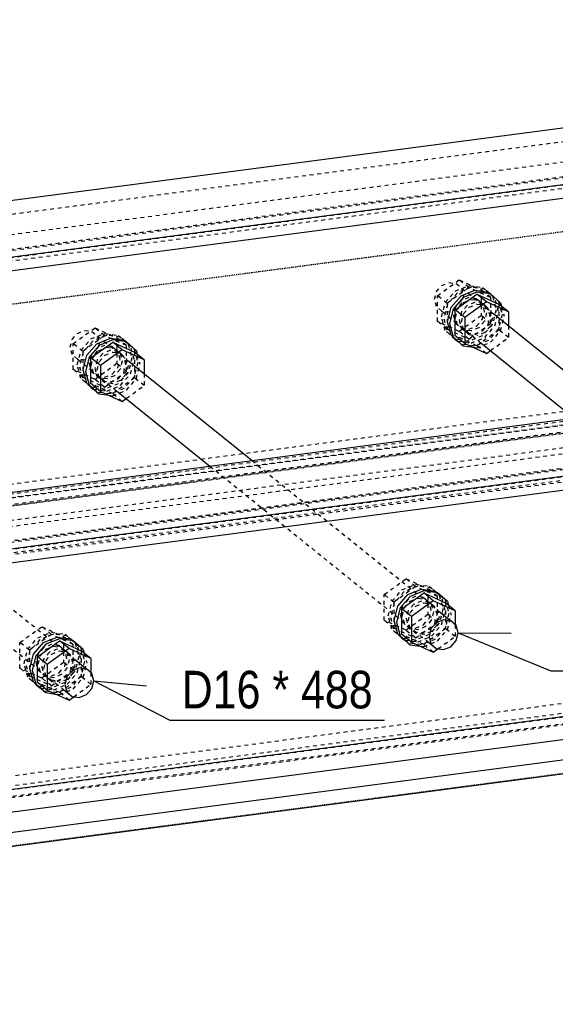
# Model space of a CAD drawing. Header units: millimetres. Extents: x 0 to 5940, y 0 to 2970.
# Tile 7 of 16: x 1700 to 1973, y 1228 to 1729. Entities that reach past the tile are written whole.
import ezdxf

# ---------------------------------------------------------------- set-up
doc = ezdxf.new("R2010")
doc.units = ezdxf.units.MM
doc.linetypes.add('DXK_LINE_DOT2', pattern=[3.9198, 1.9599, -1.9599])
doc.linetypes.add('DXK_LINE_DOT4', pattern=[0.9408, 0.4704, -0.4704])
doc.styles.add('Arial Narrow', font='ARIALN.TTF', dxfattribs={"height": 0.2})

# ---------------------------------------------------------------- blocks, each defined once
blk = doc.blocks.new('Part-2667976-1308 - 1297')
at = {"color": 5, "linetype": 'Continuous'}
for p, q in [((1054.1, 1404.17), (3464.78, 1721.27)), ((1084.82, 1379.42), (3495.49, 1696.52)), ((1084.82, 1372.42), (3495.49, 1689.52)), ((1070.39, 1255.27), (3481.07, 1572.36)), ((1073.76, 1244.04), (3484.44, 1561.14)), ((1084.82, 1235.14), (3495.49, 1552.23)), ((1084.82, 1228.14), (3495.49, 1545.23))]:
    blk.add_line(p, q, dxfattribs=at)
at = {"color": 8, "linetype": 'DXK_LINE_DOT2'}
for p, q in [((1054.1, 1397.18), (3464.78, 1714.27)), ((1065.15, 1388.27), (3475.83, 1705.37)), ((1072.47, 1381.72), (3483.15, 1698.82)), ((1073.76, 1381.33), (3484.44, 1698.43)), ((1068.52, 1377.05), (3479.2, 1694.14)), ((1079.47, 1376.73), (3481.07, 1692.63)), ((1068.52, 1261.79), (3464.78, 1576.98)), ((1068.52, 1256.78), (3479.2, 1573.87)), ((1054.1, 1252.89), (3464.78, 1569.99)), ((1066.44, 1250.59), (3477.12, 1567.69)), ((1067.19, 1251.25), (3475.83, 1568.08))]:
    blk.add_line(p, q, dxfattribs=at)
blk = doc.blocks.new('Part-2667976-1309 - 1297')
at = {"color": 5, "linetype": 'Continuous'}
for p, q in [((895.75, 1531.77), (3306.43, 1848.87)), ((926.47, 1507.02), (3337.15, 1824.11)), ((926.47, 1500.02), (3337.15, 1817.12))]:
    blk.add_line(p, q, dxfattribs=at)
at = {"color": 8, "linetype": 'DXK_LINE_DOT2'}
for p, q in [((895.75, 1524.77), (3306.43, 1841.87)), ((906.8, 1515.87), (3317.48, 1832.97)), ((914.13, 1509.32), (3324.81, 1826.41)), ((915.42, 1508.93), (3326.1, 1826.02)), ((910.17, 1504.64), (3320.85, 1821.74)), ((921.13, 1504.33), (3322.72, 1820.23)), ((910.17, 1389.38), (3306.43, 1704.58)), ((910.17, 1384.37), (3320.85, 1701.47)), ((1054.1, 1401.55), (3322.72, 1699.96)), ((895.75, 1380.49), (3306.43, 1697.58)), ((908.09, 1378.19), (3318.77, 1695.28)), ((908.84, 1378.85), (3317.48, 1695.68)), ((1061.88, 1390.9), (3326.1, 1688.73)), ((1068.08, 1381.36), (3337.15, 1679.83)), ((1068.52, 1374.42), (3337.15, 1672.83))]:
    blk.add_line(p, q, dxfattribs=at)
blk = doc.blocks.new('Part-2667976-1342 - 1297')
at = {"color": 8, "linetype": 'DXK_LINE_DOT2'}
for p, q in [((1541.54, 1541.87), (1544.26, 1545)), ((1544.26, 1545), (1547.96, 1546.5)), ((1547.96, 1546.5), (1551.67, 1545.97)), ((1551.67, 1545.97), (1570.78, 1530.58)), ((1551.67, 1545.97), (1554.39, 1543.56)), ((1554.39, 1543.56), (1555.38, 1539.91)), ((1540.55, 1537.96), (1541.54, 1541.87)), ((1541.54, 1534.31), (1540.55, 1537.96)), ((1555.38, 1539.91), (1554.39, 1536)), ((1544.26, 1531.9), (1541.54, 1534.31)), ((1551.67, 1532.87), (1547.96, 1531.37)), ((1554.39, 1536), (1551.67, 1532.87)), ((1544.26, 1531.9), (1563.36, 1516.5)), ((1547.96, 1531.37), (1544.26, 1531.9)), ((1611.73, 1477.52), (1721.71, 1388.91)), ((1633.13, 1480.34), (1729.12, 1402.98))]:
    blk.add_line(p, q, dxfattribs=at)
at = {"color": 5, "linetype": 'Continuous'}
for p, q in [((1570.78, 1530.58), (1633.13, 1480.34)), ((1563.36, 1516.5), (1611.73, 1477.52)), ((1729.12, 1402.98), (1734.37, 1398.76)), ((1726.95, 1397.78), (1724.24, 1394.66)), ((1730.66, 1399.28), (1726.95, 1397.78)), ((1734.37, 1398.76), (1730.66, 1399.28)), ((1737.08, 1396.34), (1734.37, 1398.76)), ((1724.24, 1394.66), (1723.24, 1390.74)), ((1738.08, 1392.69), (1737.08, 1396.34)), ((1737.08, 1388.78), (1738.08, 1392.69)), ((1721.71, 1388.91), (1726.95, 1384.68)), ((1723.24, 1390.74), (1724.24, 1387.09)), ((1734.37, 1385.66), (1737.08, 1388.78)), ((1724.24, 1387.09), (1726.95, 1384.68)), ((1726.95, 1384.68), (1730.66, 1384.15)), ((1730.66, 1384.15), (1734.37, 1385.66))]:
    blk.add_line(p, q, dxfattribs=at)
blk = doc.blocks.new('Part-2667976-1343 - 1297')
at = {"color": 5, "linetype": 'Continuous'}
for p, q in [((1712.47, 1412.14), (1719.42, 1414.96)), ((1720.55, 1414.05), (1713.59, 1411.24)), ((1719.42, 1414.96), (1726.38, 1413.97)), ((1727.5, 1413.07), (1720.55, 1414.05)), ((1726.38, 1413.97), (1727.5, 1413.07)), ((1732.59, 1408.54), (1727.5, 1413.07)), ((1707.38, 1406.28), (1712.47, 1412.14)), ((1713.59, 1411.24), (1708.5, 1405.38)), ((1732.59, 1408.54), (1733.08, 1406.75)), ((1705.51, 1398.94), (1707.38, 1406.28)), ((1708.5, 1405.38), (1706.64, 1398.04)), ((1707.38, 1392.1), (1705.51, 1398.94)), ((1706.64, 1398.04), (1708.5, 1391.19)), ((1712.47, 1387.58), (1707.38, 1392.1)), ((1708.5, 1391.19), (1713.59, 1386.67)), ((1712.47, 1387.58), (1713.59, 1386.67)), ((1713.59, 1386.67), (1718.59, 1385.96))]:
    blk.add_line(p, q, dxfattribs=at)
at = {"color": 8, "linetype": 'DXK_LINE_DOT2'}
for p, q in [((1726.38, 1413.97), (1731.47, 1409.45)), ((1719.42, 1408.81), (1715.48, 1407.22)), ((1716.6, 1406.31), (1720.55, 1407.91)), ((1723.36, 1408.25), (1719.42, 1408.81)), ((1720.55, 1407.91), (1724.49, 1407.35)), ((1723.36, 1408.25), (1724.49, 1407.35)), ((1726.25, 1405.69), (1723.36, 1408.25)), ((1724.49, 1407.35), (1727.37, 1404.78)), ((1731.47, 1409.45), (1733.33, 1402.6)), ((1712.6, 1403.89), (1711.54, 1399.74)), ((1715.48, 1407.22), (1712.6, 1403.89)), ((1712.66, 1398.83), (1713.72, 1402.99)), ((1713.72, 1402.99), (1716.6, 1406.31)), ((1727.3, 1401.81), (1726.25, 1405.69)), ((1727.37, 1404.78), (1728.43, 1400.9)), ((1733.33, 1402.6), (1731.47, 1395.27)), ((1733.08, 1406.75), (1734.45, 1401.7)), ((1711.54, 1399.74), (1712.6, 1395.86)), ((1713.72, 1394.95), (1712.66, 1398.83)), ((1723.36, 1394.33), (1726.25, 1397.65)), ((1726.25, 1397.65), (1727.3, 1401.81)), ((1728.43, 1400.9), (1727.37, 1396.75)), ((1732.59, 1394.36), (1734.45, 1401.7)), ((1712.6, 1395.86), (1715.48, 1393.3)), ((1713.72, 1394.95), (1714.29, 1394.45)), ((1714.29, 1394.45), (1716.6, 1392.39)), ((1715.48, 1393.3), (1716.6, 1392.39)), ((1715.48, 1393.3), (1716.42, 1393.16)), ((1716.42, 1393.16), (1719.42, 1392.74)), ((1716.6, 1392.39), (1720.55, 1391.83)), ((1719.42, 1392.74), (1723.36, 1394.33)), ((1724.49, 1393.43), (1720.55, 1391.83)), ((1727.37, 1396.75), (1724.49, 1393.43)), ((1731.47, 1395.27), (1726.38, 1389.41)), ((1727.5, 1388.5), (1732.59, 1394.36)), ((1719.42, 1386.59), (1712.47, 1387.58)), ((1726.38, 1389.41), (1719.42, 1386.59)), ((1720.55, 1385.69), (1727.5, 1388.5)), ((1718.59, 1385.96), (1720.55, 1385.69))]:
    blk.add_line(p, q, dxfattribs=at)
blk = doc.blocks.new('Part-2667976-1344 - 1297')
at = {"color": 5, "linetype": 'Continuous'}
for p, q in [((1709.42, 1404.96), (1720.55, 1412.97)), ((1725.42, 1409.05), (1720.55, 1412.97)), ((1720.55, 1412.97), (1731.67, 1407.88)), ((1725.42, 1409.05), (1714.29, 1401.03)), ((1736.54, 1403.96), (1725.42, 1409.05)), ((1736.54, 1403.96), (1731.67, 1407.88)), ((1714.29, 1401.03), (1709.42, 1404.96)), ((1709.42, 1391.85), (1709.42, 1404.96)), ((1736.54, 1403.96), (1736.54, 1396.83)), ((1714.29, 1401.03), (1714.29, 1387.93)), ((1714.29, 1387.93), (1709.42, 1391.85)), ((1714.29, 1387.93), (1725.42, 1382.84)), ((1725.42, 1382.84), (1727.8, 1384.56))]:
    blk.add_line(p, q, dxfattribs=at)
at = {"color": 8, "linetype": 'DXK_LINE_DOT2'}
for p, q in [((1731.67, 1407.88), (1731.67, 1394.78)), ((1731.67, 1394.78), (1720.55, 1386.77)), ((1736.54, 1390.86), (1731.67, 1394.78)), ((1736.54, 1396.83), (1736.54, 1390.86)), ((1720.55, 1386.77), (1709.42, 1391.85)), ((1727.8, 1384.56), (1736.54, 1390.86)), ((1725.42, 1382.84), (1720.55, 1386.77))]:
    blk.add_line(p, q, dxfattribs=at)
blk = doc.blocks.new('Part-2667976-1345 - 1297')
at = {"color": 8, "linetype": 'DXK_LINE_DOT2'}
for p, q in [((1709.47, 1414.56), (1716.42, 1417.37)), ((1716.42, 1417.37), (1723.38, 1416.39)), ((1704.38, 1408.7), (1709.47, 1414.56)), ((1710.59, 1413.65), (1705.5, 1407.79)), ((1717.55, 1416.47), (1710.59, 1413.65)), ((1724.5, 1415.48), (1717.55, 1416.47)), ((1723.38, 1416.39), (1724.5, 1415.48)), ((1723.38, 1416.39), (1728.47, 1411.86)), ((1729.59, 1410.96), (1724.5, 1415.48)), ((1702.52, 1401.36), (1704.38, 1408.7)), ((1705.5, 1407.79), (1703.64, 1400.45)), ((1712.48, 1409.63), (1709.6, 1406.31)), ((1710.72, 1405.4), (1713.61, 1408.72)), ((1716.42, 1411.23), (1712.48, 1409.63)), ((1713.61, 1408.72), (1717.55, 1410.32)), ((1720.37, 1410.67), (1716.42, 1411.23)), ((1717.55, 1410.32), (1721.49, 1409.76)), ((1720.37, 1410.67), (1721.49, 1409.76)), ((1723.25, 1408.1), (1720.37, 1410.67)), ((1721.49, 1409.76), (1724.37, 1407.2)), ((1724.31, 1404.23), (1723.25, 1408.1)), ((1728.47, 1411.86), (1730.33, 1405.02)), ((1731.46, 1404.11), (1729.59, 1410.96)), ((1709.6, 1406.31), (1708.54, 1402.15)), ((1709.67, 1401.25), (1710.72, 1405.4)), ((1723.25, 1400.07), (1724.31, 1404.23)), ((1724.37, 1407.2), (1725.43, 1403.32)), ((1725.43, 1403.32), (1724.37, 1399.16)), ((1730.33, 1405.02), (1728.47, 1397.68)), ((1729.59, 1396.78), (1731.46, 1404.11)), ((1704.38, 1394.51), (1702.52, 1401.36)), ((1703.64, 1400.45), (1705.5, 1393.61)), ((1708.54, 1402.15), (1709.6, 1398.27)), ((1709.6, 1398.27), (1712.48, 1395.71)), ((1710.72, 1397.37), (1709.67, 1401.25)), ((1713.61, 1394.8), (1710.72, 1397.37)), ((1720.37, 1396.75), (1723.25, 1400.07)), ((1724.37, 1399.16), (1721.49, 1395.84)), ((1728.47, 1397.68), (1723.38, 1391.82)), ((1709.47, 1389.99), (1704.38, 1394.51)), ((1705.5, 1393.61), (1710.59, 1389.09)), ((1712.48, 1395.71), (1713.61, 1394.8)), ((1712.48, 1395.71), (1716.42, 1395.15)), ((1717.55, 1394.25), (1713.61, 1394.8)), ((1716.42, 1395.15), (1720.37, 1396.75)), ((1721.49, 1395.84), (1717.55, 1394.25)), ((1724.5, 1390.92), (1729.59, 1396.78)), ((1709.47, 1389.99), (1710.59, 1389.09)), ((1716.42, 1389.01), (1709.47, 1389.99)), ((1710.59, 1389.09), (1717.55, 1388.1)), ((1723.38, 1391.82), (1716.42, 1389.01)), ((1717.55, 1388.1), (1724.5, 1390.92))]:
    blk.add_line(p, q, dxfattribs=at)
blk = doc.blocks.new('Part-2667976-1346 - 1297')
at = {"color": 8, "linetype": 'DXK_LINE_DOT2'}
for p, q in [((1700.43, 1412.2), (1711.55, 1420.21)), ((1716.42, 1416.29), (1711.55, 1420.21)), ((1711.55, 1420.21), (1722.68, 1415.13)), ((1716.42, 1416.29), (1705.3, 1408.28)), ((1727.55, 1411.2), (1716.42, 1416.29)), ((1727.55, 1411.2), (1722.68, 1415.13)), ((1722.68, 1415.13), (1722.68, 1402.03)), ((1705.3, 1408.28), (1700.43, 1412.2)), ((1700.43, 1399.1), (1700.43, 1412.2)), ((1705.3, 1408.28), (1705.3, 1395.17)), ((1727.55, 1398.1), (1727.55, 1411.2)), ((1705.3, 1395.17), (1700.43, 1399.1)), ((1711.55, 1394.01), (1700.43, 1399.1)), ((1722.68, 1402.03), (1711.55, 1394.01)), ((1716.42, 1390.09), (1727.55, 1398.1)), ((1727.55, 1398.1), (1722.68, 1402.03)), ((1705.3, 1395.17), (1716.42, 1390.09)), ((1716.42, 1390.09), (1711.55, 1394.01))]:
    blk.add_line(p, q, dxfattribs=at)
blk = doc.blocks.new('Part-2667976-1351 - 1297')
at = {"color": 8, "linetype": 'DXK_LINE_DOT2'}
for p, q in [((1726.98, 1566.26), (1729.69, 1569.39)), ((1729.69, 1569.39), (1733.4, 1570.89)), ((1733.4, 1570.89), (1737.11, 1570.37)), ((1737.11, 1570.37), (1756.21, 1554.97)), ((1737.11, 1570.37), (1739.82, 1567.95)), ((1739.82, 1567.95), (1740.82, 1564.3)), ((1725.98, 1562.35), (1726.98, 1566.26)), ((1740.82, 1564.3), (1739.82, 1560.39)), ((1726.98, 1558.7), (1725.98, 1562.35)), ((1729.69, 1556.29), (1726.98, 1558.7)), ((1739.82, 1560.39), (1737.11, 1557.26)), ((1729.69, 1556.29), (1748.8, 1540.89)), ((1733.4, 1555.76), (1729.69, 1556.29)), ((1737.11, 1557.26), (1733.4, 1555.76)), ((1818.56, 1504.73), (1914.56, 1427.37)), ((1797.17, 1501.92), (1907.14, 1413.3))]:
    blk.add_line(p, q, dxfattribs=at)
at = {"color": 5, "linetype": 'Continuous'}
for p, q in [((1756.21, 1554.97), (1818.56, 1504.73)), ((1748.8, 1540.89), (1797.17, 1501.92)), ((1914.56, 1427.37), (1919.81, 1423.15)), ((1916.1, 1423.67), (1912.39, 1422.17)), ((1919.81, 1423.15), (1916.1, 1423.67)), ((1922.52, 1420.74), (1919.81, 1423.15)), ((1909.67, 1419.05), (1908.68, 1415.13)), ((1912.39, 1422.17), (1909.67, 1419.05)), ((1923.51, 1417.09), (1922.52, 1420.74)), ((1907.14, 1413.3), (1912.39, 1409.07)), ((1908.68, 1415.13), (1909.67, 1411.48)), ((1919.81, 1410.05), (1922.52, 1413.17)), ((1922.52, 1413.17), (1923.51, 1417.09)), ((1909.67, 1411.48), (1912.39, 1409.07)), ((1912.39, 1409.07), (1916.1, 1408.55)), ((1916.1, 1408.55), (1919.81, 1410.05))]:
    blk.add_line(p, q, dxfattribs=at)
blk = doc.blocks.new('Part-2667976-1352 - 1297')
at = {"color": 5, "linetype": 'Continuous'}
for p, q in [((1897.9, 1436.53), (1904.86, 1439.35)), ((1905.98, 1438.44), (1899.03, 1435.63)), ((1904.86, 1439.35), (1911.81, 1438.36)), ((1912.94, 1437.46), (1905.98, 1438.44)), ((1911.81, 1438.36), (1912.94, 1437.46)), ((1918.03, 1432.94), (1912.94, 1437.46)), ((1892.81, 1430.67), (1897.9, 1436.53)), ((1899.03, 1435.63), (1893.94, 1429.77)), ((1918.03, 1432.94), (1918.52, 1431.14)), ((1890.95, 1423.34), (1892.81, 1430.67)), ((1893.94, 1429.77), (1892.07, 1422.43)), ((1892.81, 1416.49), (1890.95, 1423.34)), ((1892.07, 1422.43), (1893.94, 1415.58)), ((1897.9, 1411.97), (1892.81, 1416.49)), ((1893.94, 1415.58), (1899.03, 1411.06)), ((1897.9, 1411.97), (1899.03, 1411.06)), ((1899.03, 1411.06), (1904.03, 1410.35))]:
    blk.add_line(p, q, dxfattribs=at)
at = {"color": 8, "linetype": 'DXK_LINE_DOT2'}
for p, q in [((1911.81, 1438.36), (1916.9, 1433.84)), ((1904.86, 1433.2), (1900.92, 1431.61)), ((1908.8, 1432.64), (1904.86, 1433.2)), ((1908.8, 1432.64), (1909.92, 1431.74)), ((1911.68, 1430.08), (1908.8, 1432.64)), ((1916.9, 1433.84), (1918.77, 1427)), ((1898.03, 1428.29), (1896.98, 1424.13)), ((1900.92, 1431.61), (1898.03, 1428.29)), ((1898.1, 1423.22), (1899.16, 1427.38)), ((1899.16, 1427.38), (1902.04, 1430.7)), ((1902.04, 1430.7), (1905.98, 1432.3)), ((1905.98, 1432.3), (1909.92, 1431.74)), ((1909.92, 1431.74), (1912.81, 1429.18)), ((1912.74, 1426.2), (1911.68, 1430.08)), ((1912.81, 1429.18), (1913.86, 1425.3)), ((1918.52, 1431.14), (1919.89, 1426.09)), ((1896.98, 1424.13), (1898.03, 1420.25)), ((1899.16, 1419.34), (1898.1, 1423.22)), ((1911.68, 1422.05), (1912.74, 1426.2)), ((1913.86, 1425.3), (1912.81, 1421.14)), ((1918.77, 1427), (1916.9, 1419.66)), ((1918.03, 1418.75), (1919.89, 1426.09)), ((1898.03, 1420.25), (1900.92, 1417.69)), ((1902.04, 1416.78), (1899.16, 1419.34)), ((1900.92, 1417.69), (1902.04, 1416.78)), ((1900.92, 1417.69), (1904.86, 1417.13)), ((1904.86, 1417.13), (1908.8, 1418.72)), ((1909.92, 1417.82), (1905.98, 1416.22)), ((1908.8, 1418.72), (1911.68, 1422.05)), ((1912.81, 1421.14), (1909.92, 1417.82)), ((1916.9, 1419.66), (1911.81, 1413.8)), ((1912.94, 1412.89), (1918.03, 1418.75)), ((1905.98, 1416.22), (1902.04, 1416.78)), ((1911.81, 1413.8), (1904.86, 1410.98)), ((1905.98, 1410.08), (1912.94, 1412.89)), ((1904.86, 1410.98), (1897.9, 1411.97)), ((1904.03, 1410.35), (1905.98, 1410.08))]:
    blk.add_line(p, q, dxfattribs=at)
blk = doc.blocks.new('Part-2667976-1353 - 1297')
at = {"color": 5, "linetype": 'Continuous'}
for p, q in [((1894.86, 1429.35), (1905.98, 1437.36)), ((1910.85, 1433.44), (1905.98, 1437.36)), ((1905.98, 1437.36), (1917.11, 1432.27)), ((1910.85, 1433.44), (1899.73, 1425.42)), ((1921.98, 1428.35), (1910.85, 1433.44)), ((1899.73, 1425.42), (1894.86, 1429.35)), ((1894.86, 1416.25), (1894.86, 1429.35)), ((1921.98, 1428.35), (1917.11, 1432.27)), ((1921.98, 1428.35), (1921.98, 1421.22)), ((1899.73, 1425.42), (1899.73, 1412.32)), ((1899.73, 1412.32), (1894.86, 1416.25)), ((1899.73, 1412.32), (1910.85, 1407.23)), ((1910.85, 1407.23), (1913.24, 1408.95))]:
    blk.add_line(p, q, dxfattribs=at)
at = {"color": 8, "linetype": 'DXK_LINE_DOT2'}
for p, q in [((1917.11, 1432.27), (1917.11, 1419.17)), ((1917.11, 1419.17), (1905.98, 1411.16)), ((1921.98, 1415.25), (1917.11, 1419.17)), ((1921.98, 1421.22), (1921.98, 1415.25)), ((1905.98, 1411.16), (1894.86, 1416.25)), ((1913.24, 1408.95), (1921.98, 1415.25)), ((1910.85, 1407.23), (1905.98, 1411.16))]:
    blk.add_line(p, q, dxfattribs=at)
blk = doc.blocks.new('Part-2667976-1354 - 1297')
at = {"color": 8, "linetype": 'DXK_LINE_DOT2'}
for p, q in [((1889.82, 1433.09), (1894.91, 1438.95)), ((1896.03, 1438.04), (1890.94, 1432.18)), ((1894.91, 1438.95), (1901.86, 1441.76)), ((1902.99, 1440.86), (1896.03, 1438.04)), ((1901.86, 1441.76), (1908.82, 1440.78)), ((1909.94, 1439.87), (1902.99, 1440.86)), ((1908.82, 1440.78), (1909.94, 1439.87)), ((1908.82, 1440.78), (1913.91, 1436.26)), ((1915.03, 1435.35), (1909.94, 1439.87)), ((1887.95, 1425.75), (1889.82, 1433.09)), ((1897.92, 1434.02), (1895.04, 1430.7)), ((1896.16, 1429.8), (1899.04, 1433.12)), ((1901.86, 1435.62), (1897.92, 1434.02)), ((1899.04, 1433.12), (1902.99, 1434.71)), ((1905.8, 1435.06), (1901.86, 1435.62)), ((1902.99, 1434.71), (1906.93, 1434.15)), ((1905.8, 1435.06), (1906.93, 1434.15)), ((1908.69, 1432.5), (1905.8, 1435.06)), ((1906.93, 1434.15), (1909.81, 1431.59)), ((1909.74, 1428.62), (1908.69, 1432.5)), ((1913.91, 1436.26), (1915.77, 1429.41)), ((1916.89, 1428.5), (1915.03, 1435.35)), ((1890.94, 1432.18), (1889.08, 1424.85)), ((1895.04, 1430.7), (1893.98, 1426.54)), ((1895.1, 1425.64), (1896.16, 1429.8)), ((1908.69, 1424.46), (1909.74, 1428.62)), ((1909.81, 1431.59), (1910.87, 1427.71)), ((1910.87, 1427.71), (1909.81, 1423.55)), ((1915.77, 1429.41), (1913.91, 1422.07)), ((1915.03, 1421.17), (1916.89, 1428.5)), ((1889.82, 1418.91), (1887.95, 1425.75)), ((1889.08, 1424.85), (1890.94, 1418)), ((1893.98, 1426.54), (1895.04, 1422.66)), ((1895.04, 1422.66), (1897.92, 1420.1)), ((1896.16, 1421.76), (1895.1, 1425.64)), ((1905.8, 1421.14), (1908.69, 1424.46)), ((1909.81, 1423.55), (1906.93, 1420.23)), ((1894.91, 1414.38), (1889.82, 1418.91)), ((1890.94, 1418), (1896.03, 1413.48)), ((1899.04, 1419.2), (1896.16, 1421.76)), ((1897.92, 1420.1), (1899.04, 1419.2)), ((1897.92, 1420.1), (1901.86, 1419.54)), ((1902.99, 1418.64), (1899.04, 1419.2)), ((1901.86, 1419.54), (1905.8, 1421.14)), ((1906.93, 1420.23), (1902.99, 1418.64)), ((1913.91, 1422.07), (1908.82, 1416.21)), ((1909.94, 1415.31), (1915.03, 1421.17)), ((1894.91, 1414.38), (1896.03, 1413.48)), ((1901.86, 1413.4), (1894.91, 1414.38)), ((1896.03, 1413.48), (1896.36, 1413.43)), ((1896.36, 1413.43), (1902.99, 1412.49)), ((1908.82, 1416.21), (1901.86, 1413.4)), ((1902.99, 1412.49), (1909.94, 1415.31))]:
    blk.add_line(p, q, dxfattribs=at)
blk = doc.blocks.new('Part-2667976-1355 - 1297')
at = {"color": 8, "linetype": 'DXK_LINE_DOT2'}
for p, q in [((1885.87, 1436.59), (1896.99, 1444.61)), ((1901.86, 1440.68), (1896.99, 1444.61)), ((1896.99, 1444.61), (1908.12, 1439.52)), ((1901.86, 1440.68), (1890.74, 1432.67)), ((1912.99, 1435.59), (1901.86, 1440.68)), ((1912.99, 1435.59), (1908.12, 1439.52)), ((1908.12, 1439.52), (1908.12, 1426.42)), ((1890.74, 1432.67), (1885.87, 1436.59)), ((1885.87, 1423.49), (1885.87, 1436.59)), ((1890.74, 1432.67), (1890.74, 1419.57)), ((1912.99, 1422.49), (1912.99, 1435.59)), ((1890.74, 1419.57), (1885.87, 1423.49)), ((1896.99, 1418.4), (1885.87, 1423.49)), ((1908.12, 1426.42), (1896.99, 1418.4)), ((1901.86, 1414.48), (1912.99, 1422.49)), ((1912.99, 1422.49), (1908.12, 1426.42)), ((1890.74, 1419.57), (1901.86, 1414.48)), ((1901.86, 1414.48), (1896.99, 1418.4))]:
    blk.add_line(p, q, dxfattribs=at)
blk = doc.blocks.new('Part-2667976-1356 - 1297')
at = {"color": 5, "linetype": 'Continuous'}
for p, q in [((1734.47, 1558.27), (1739.56, 1564.13)), ((1740.68, 1563.23), (1735.59, 1557.36)), ((1739.56, 1564.13), (1746.51, 1566.95)), ((1747.64, 1566.04), (1740.68, 1563.23)), ((1746.51, 1566.95), (1753.47, 1565.96)), ((1754.59, 1565.05), (1747.64, 1566.04)), ((1753.47, 1565.96), (1754.59, 1565.05)), ((1759.68, 1560.53), (1754.59, 1565.05)), ((1732.6, 1550.93), (1734.47, 1558.27)), ((1759.68, 1560.53), (1760.17, 1558.74)), ((1735.59, 1557.36), (1733.73, 1550.03)), ((1734.47, 1544.09), (1732.6, 1550.93)), ((1733.73, 1550.03), (1735.59, 1543.18)), ((1739.56, 1539.57), (1734.47, 1544.09)), ((1735.59, 1543.18), (1740.68, 1538.66)), ((1739.56, 1539.57), (1740.68, 1538.66)), ((1740.68, 1538.66), (1745.68, 1537.95))]:
    blk.add_line(p, q, dxfattribs=at)
at = {"color": 8, "linetype": 'DXK_LINE_DOT2'}
for p, q in [((1753.47, 1565.96), (1758.56, 1561.44)), ((1742.57, 1559.2), (1739.69, 1555.88)), ((1740.81, 1554.98), (1743.7, 1558.3)), ((1746.51, 1560.8), (1742.57, 1559.2)), ((1743.7, 1558.3), (1747.64, 1559.89)), ((1750.45, 1560.24), (1746.51, 1560.8)), ((1747.64, 1559.89), (1751.58, 1559.34)), ((1750.45, 1560.24), (1751.58, 1559.34)), ((1753.34, 1557.68), (1750.45, 1560.24)), ((1751.58, 1559.34), (1754.46, 1556.77)), ((1754.39, 1553.8), (1753.34, 1557.68)), ((1758.56, 1561.44), (1760.42, 1554.59)), ((1760.17, 1558.74), (1761.54, 1553.69)), ((1739.69, 1555.88), (1738.63, 1551.73)), ((1739.75, 1550.82), (1740.81, 1554.98)), ((1753.34, 1549.64), (1754.39, 1553.8)), ((1754.46, 1556.77), (1755.52, 1552.89)), ((1755.52, 1552.89), (1754.46, 1548.74)), ((1760.42, 1554.59), (1758.56, 1547.26)), ((1759.68, 1546.35), (1761.54, 1553.69)), ((1738.63, 1551.73), (1739.69, 1547.85)), ((1739.69, 1547.85), (1742.57, 1545.28)), ((1740.81, 1546.94), (1739.75, 1550.82)), ((1750.45, 1546.32), (1753.34, 1549.64)), ((1754.46, 1548.74), (1751.58, 1545.42)), ((1743.7, 1544.38), (1740.81, 1546.94)), ((1742.57, 1545.28), (1743.7, 1544.38)), ((1742.57, 1545.28), (1746.51, 1544.73)), ((1747.64, 1543.82), (1743.7, 1544.38)), ((1746.51, 1544.73), (1750.45, 1546.32)), ((1751.58, 1545.42), (1747.64, 1543.82)), ((1758.56, 1547.26), (1753.47, 1541.39)), ((1754.59, 1540.49), (1759.68, 1546.35)), ((1746.51, 1538.58), (1739.56, 1539.57)), ((1745.68, 1537.95), (1747.64, 1537.67)), ((1753.47, 1541.39), (1746.51, 1538.58)), ((1747.64, 1537.67), (1754.59, 1540.49))]:
    blk.add_line(p, q, dxfattribs=at)
blk = doc.blocks.new('Part-2667976-1357 - 1297')
at = {"color": 5, "linetype": 'Continuous'}
for p, q in [((1736.51, 1556.94), (1747.64, 1564.96)), ((1752.51, 1561.03), (1747.64, 1564.96)), ((1747.64, 1564.96), (1758.76, 1559.87)), ((1752.51, 1561.03), (1741.38, 1553.02)), ((1763.63, 1555.95), (1752.51, 1561.03)), ((1763.63, 1555.95), (1758.76, 1559.87)), ((1741.38, 1553.02), (1736.51, 1556.94)), ((1736.51, 1543.84), (1736.51, 1556.94)), ((1741.38, 1553.02), (1741.38, 1539.92)), ((1763.63, 1555.95), (1763.63, 1548.99)), ((1741.38, 1539.92), (1736.51, 1543.84)), ((1741.38, 1539.92), (1752.51, 1534.83)), ((1752.51, 1534.83), (1754.52, 1536.28))]:
    blk.add_line(p, q, dxfattribs=at)
at = {"color": 8, "linetype": 'DXK_LINE_DOT2'}
for p, q in [((1758.76, 1559.87), (1758.76, 1546.77)), ((1763.63, 1548.99), (1763.63, 1542.85)), ((1747.64, 1538.76), (1736.51, 1543.84)), ((1758.76, 1546.77), (1747.64, 1538.76)), ((1754.67, 1536.39), (1763.63, 1542.85)), ((1763.63, 1542.85), (1758.76, 1546.77)), ((1752.51, 1534.83), (1747.64, 1538.76)), ((1754.52, 1536.28), (1754.67, 1536.39))]:
    blk.add_line(p, q, dxfattribs=at)
blk = doc.blocks.new('Part-2667976-1358 - 1297')
at = {"color": 8, "linetype": 'DXK_LINE_DOT2'}
for p, q in [((1736.56, 1566.55), (1743.52, 1569.36)), ((1744.64, 1568.45), (1737.68, 1565.64)), ((1743.52, 1569.36), (1750.47, 1568.37)), ((1751.59, 1567.47), (1744.64, 1568.45)), ((1750.47, 1568.37), (1751.59, 1567.47)), ((1750.47, 1568.37), (1755.56, 1563.85)), ((1731.47, 1560.68), (1736.56, 1566.55)), ((1737.68, 1565.64), (1732.59, 1559.78)), ((1743.52, 1563.21), (1739.57, 1561.62)), ((1747.46, 1562.66), (1743.52, 1563.21)), ((1747.46, 1562.66), (1748.58, 1561.75)), ((1750.34, 1560.09), (1747.46, 1562.66)), ((1756.68, 1562.95), (1751.59, 1567.47)), ((1755.56, 1563.85), (1757.42, 1557.01)), ((1758.55, 1556.1), (1756.68, 1562.95)), ((1729.61, 1553.35), (1731.47, 1560.68)), ((1732.59, 1559.78), (1730.73, 1552.44)), ((1736.69, 1558.3), (1735.63, 1554.14)), ((1739.57, 1561.62), (1736.69, 1558.3)), ((1737.81, 1557.39), (1740.7, 1560.71)), ((1740.7, 1560.71), (1744.64, 1562.31)), ((1744.64, 1562.31), (1748.58, 1561.75)), ((1748.58, 1561.75), (1751.46, 1559.19)), ((1751.4, 1556.21), (1750.34, 1560.09)), ((1751.46, 1559.19), (1752.52, 1555.31)), ((1731.47, 1546.5), (1729.61, 1553.35)), ((1735.63, 1554.14), (1736.69, 1550.26)), ((1736.76, 1553.24), (1737.81, 1557.39)), ((1737.81, 1549.36), (1736.76, 1553.24)), ((1750.34, 1552.06), (1751.4, 1556.21)), ((1752.52, 1555.31), (1751.46, 1551.15)), ((1757.42, 1557.01), (1755.56, 1549.67)), ((1756.68, 1548.76), (1758.55, 1556.1)), ((1730.73, 1552.44), (1732.59, 1545.6)), ((1736.69, 1550.26), (1739.57, 1547.7)), ((1740.7, 1546.79), (1737.81, 1549.36)), ((1739.57, 1547.7), (1740.7, 1546.79)), ((1739.57, 1547.7), (1743.52, 1547.14)), ((1743.52, 1547.14), (1747.46, 1548.74)), ((1748.58, 1547.83), (1744.64, 1546.24)), ((1747.46, 1548.74), (1750.34, 1552.06)), ((1751.46, 1551.15), (1748.58, 1547.83)), ((1755.56, 1549.67), (1750.47, 1543.81)), ((1751.59, 1542.9), (1756.68, 1548.76)), ((1736.56, 1541.98), (1731.47, 1546.5)), ((1732.59, 1545.6), (1737.68, 1541.07)), ((1744.64, 1546.24), (1740.7, 1546.79)), ((1750.47, 1543.81), (1743.52, 1540.99)), ((1744.64, 1540.09), (1751.59, 1542.9)), ((1736.56, 1541.98), (1737.68, 1541.07)), ((1743.52, 1540.99), (1736.56, 1541.98)), ((1737.68, 1541.07), (1744.64, 1540.09))]:
    blk.add_line(p, q, dxfattribs=at)
blk = doc.blocks.new('Part-2667976-1359 - 1297')
at = {"color": 8, "linetype": 'DXK_LINE_DOT2'}
for p, q in [((1727.52, 1564.19), (1738.65, 1572.2)), ((1743.52, 1568.28), (1732.39, 1560.26)), ((1743.52, 1568.28), (1738.65, 1572.2)), ((1738.65, 1572.2), (1749.77, 1567.12)), ((1754.64, 1563.19), (1743.52, 1568.28)), ((1732.39, 1560.26), (1727.52, 1564.19)), ((1727.52, 1551.09), (1727.52, 1564.19)), ((1754.64, 1563.19), (1749.77, 1567.12)), ((1749.77, 1567.12), (1749.77, 1554.01)), ((1754.64, 1550.09), (1754.64, 1563.19)), ((1732.39, 1560.26), (1732.39, 1547.16)), ((1749.77, 1554.01), (1738.65, 1546)), ((1754.64, 1550.09), (1749.77, 1554.01)), ((1732.39, 1547.16), (1727.52, 1551.09)), ((1738.65, 1546), (1727.52, 1551.09)), ((1743.52, 1542.08), (1754.64, 1550.09)), ((1732.39, 1547.16), (1743.52, 1542.08)), ((1743.52, 1542.08), (1738.65, 1546))]:
    blk.add_line(p, q, dxfattribs=at)
blk = doc.blocks.new('Part-2667976-1360 - 1297')
at = {"color": 8, "linetype": 'DXK_LINE_DOT2'}
for p, q in [((1912.41, 1590.66), (1915.13, 1593.78)), ((1915.13, 1593.78), (1918.84, 1595.28)), ((1918.84, 1595.28), (1922.55, 1594.76)), ((1922.55, 1594.76), (1941.65, 1579.36)), ((1922.55, 1594.76), (1925.26, 1592.35)), ((1911.42, 1586.74), (1912.41, 1590.66)), ((1925.26, 1592.35), (1926.25, 1588.7)), ((1926.25, 1588.7), (1925.26, 1584.78)), ((1912.41, 1583.09), (1911.42, 1586.74)), ((1915.13, 1580.68), (1912.41, 1583.09)), ((1925.26, 1584.78), (1922.55, 1581.66)), ((1915.13, 1580.68), (1934.23, 1565.29)), ((1918.84, 1580.16), (1915.13, 1580.68)), ((1922.55, 1581.66), (1918.84, 1580.16)), ((2004, 1529.12), (2100, 1451.77)), ((1982.6, 1526.31), (2092.58, 1437.69))]:
    blk.add_line(p, q, dxfattribs=at)
at = {"color": 5, "linetype": 'Continuous'}
for p, q in [((1941.65, 1579.36), (2004, 1529.12)), ((1934.23, 1565.29), (1982.6, 1526.31)), ((2101.53, 1448.07), (2097.82, 1446.56)), ((2100, 1451.77), (2105.24, 1447.54)), ((2105.24, 1447.54), (2101.53, 1448.07)), ((2107.96, 1445.13), (2105.24, 1447.54)), ((2095.11, 1443.44), (2094.12, 1439.53)), ((2097.82, 1446.56), (2095.11, 1443.44)), ((2108.95, 1441.48), (2107.96, 1445.13)), ((2092.58, 1437.69), (2097.82, 1433.46)), ((2094.12, 1439.53), (2095.11, 1435.87)), ((2105.24, 1434.44), (2107.96, 1437.56)), ((2107.96, 1437.56), (2108.95, 1441.48)), ((2095.11, 1435.87), (2097.82, 1433.46)), ((2097.82, 1433.46), (2101.53, 1432.94)), ((2101.53, 1432.94), (2105.24, 1434.44))]:
    blk.add_line(p, q, dxfattribs=at)
blk = doc.blocks.new('Part-2667976-1365 - 1297')
at = {"color": 5, "linetype": 'Continuous'}
for p, q in [((1919.9, 1582.66), (1924.99, 1588.52)), ((1926.12, 1587.62), (1921.03, 1581.76)), ((1924.99, 1588.52), (1931.95, 1591.34)), ((1933.07, 1590.43), (1926.12, 1587.62)), ((1931.95, 1591.34), (1938.9, 1590.35)), ((1940.03, 1589.45), (1933.07, 1590.43)), ((1938.9, 1590.35), (1940.03, 1589.45)), ((1945.12, 1584.92), (1940.03, 1589.45)), ((1918.04, 1575.33), (1919.9, 1582.66)), ((1945.12, 1584.92), (1945.61, 1583.13)), ((1921.03, 1581.76), (1919.16, 1574.42)), ((1919.9, 1568.48), (1918.04, 1575.33)), ((1919.16, 1574.42), (1921.03, 1567.57)), ((1924.99, 1563.96), (1919.9, 1568.48)), ((1921.03, 1567.57), (1926.12, 1563.05)), ((1924.99, 1563.96), (1926.12, 1563.05)), ((1926.12, 1563.05), (1931.12, 1562.34))]:
    blk.add_line(p, q, dxfattribs=at)
at = {"color": 8, "linetype": 'DXK_LINE_DOT2'}
for p, q in [((1938.9, 1590.35), (1943.99, 1585.83)), ((1928.01, 1583.6), (1925.12, 1580.28)), ((1926.25, 1579.37), (1929.13, 1582.69)), ((1931.95, 1585.19), (1928.01, 1583.6)), ((1929.13, 1582.69), (1933.07, 1584.29)), ((1935.89, 1584.63), (1931.95, 1585.19)), ((1933.07, 1584.29), (1937.01, 1583.73)), ((1935.89, 1584.63), (1937.01, 1583.73)), ((1938.77, 1582.07), (1935.89, 1584.63)), ((1937.01, 1583.73), (1939.9, 1581.17)), ((1943.99, 1585.83), (1945.86, 1578.98)), ((1945.61, 1583.13), (1946.98, 1578.08)), ((1925.12, 1580.28), (1924.07, 1576.12)), ((1925.19, 1575.21), (1926.25, 1579.37)), ((1939.83, 1578.19), (1938.77, 1582.07)), ((1938.77, 1574.03), (1939.83, 1578.19)), ((1939.9, 1581.17), (1940.95, 1577.29)), ((1945.86, 1578.98), (1943.99, 1571.65)), ((1945.12, 1570.74), (1946.98, 1578.08)), ((1924.07, 1576.12), (1925.12, 1572.24)), ((1926.25, 1571.33), (1925.19, 1575.21)), ((1935.89, 1570.71), (1938.77, 1574.03)), ((1939.9, 1573.13), (1937.01, 1569.81)), ((1940.95, 1577.29), (1939.9, 1573.13)), ((1925.12, 1572.24), (1928.01, 1569.68)), ((1926.25, 1571.33), (1926.82, 1570.83)), ((1926.82, 1570.83), (1929.13, 1568.77)), ((1928.01, 1569.68), (1929.13, 1568.77)), ((1928.01, 1569.68), (1931.95, 1569.12)), ((1929.13, 1568.77), (1933.07, 1568.21)), ((1931.95, 1569.12), (1935.89, 1570.71)), ((1937.01, 1569.81), (1933.07, 1568.21)), ((1943.99, 1571.65), (1938.9, 1565.79)), ((1940.03, 1564.88), (1945.12, 1570.74)), ((1931.95, 1562.97), (1924.99, 1563.96)), ((1938.9, 1565.79), (1931.95, 1562.97)), ((1933.07, 1562.07), (1940.03, 1564.88)), ((1931.12, 1562.34), (1933.07, 1562.07))]:
    blk.add_line(p, q, dxfattribs=at)
blk = doc.blocks.new('Part-2667976-1366 - 1297')
at = {"color": 5, "linetype": 'Continuous'}
for p, q in [((1921.95, 1581.34), (1933.07, 1589.35)), ((1937.94, 1585.43), (1933.07, 1589.35)), ((1933.07, 1589.35), (1944.2, 1584.26)), ((1937.94, 1585.43), (1926.82, 1577.41)), ((1949.07, 1580.34), (1937.94, 1585.43)), ((1949.07, 1580.34), (1944.2, 1584.26)), ((1926.82, 1577.41), (1921.95, 1581.34)), ((1921.95, 1568.23), (1921.95, 1581.34)), ((1949.07, 1580.34), (1949.07, 1573.39)), ((1926.82, 1577.41), (1926.82, 1564.31)), ((1926.82, 1564.31), (1921.95, 1568.23)), ((1926.82, 1564.31), (1937.94, 1559.22)), ((1937.94, 1559.22), (1939.96, 1560.67))]:
    blk.add_line(p, q, dxfattribs=at)
at = {"color": 8, "linetype": 'DXK_LINE_DOT2'}
for p, q in [((1944.2, 1584.26), (1944.2, 1571.16)), ((1949.07, 1573.39), (1949.07, 1567.24)), ((1933.07, 1563.15), (1921.95, 1568.23)), ((1944.2, 1571.16), (1933.07, 1563.15)), ((1949.07, 1567.24), (1944.2, 1571.16)), ((1937.94, 1559.22), (1933.07, 1563.15)), ((1939.96, 1560.67), (1949.07, 1567.24))]:
    blk.add_line(p, q, dxfattribs=at)
blk = doc.blocks.new('Part-2667976-1367 - 1297')
at = {"color": 8, "linetype": 'DXK_LINE_DOT2'}
for p, q in [((1922, 1590.94), (1928.95, 1593.75)), ((1930.08, 1592.85), (1923.12, 1590.03)), ((1928.95, 1593.75), (1935.91, 1592.77)), ((1937.03, 1591.86), (1930.08, 1592.85)), ((1935.91, 1592.77), (1937.03, 1591.86)), ((1935.91, 1592.77), (1941, 1588.25)), ((1916.91, 1585.08), (1922, 1590.94)), ((1923.12, 1590.03), (1918.03, 1584.17)), ((1928.95, 1587.61), (1925.01, 1586.01)), ((1932.89, 1587.05), (1928.95, 1587.61)), ((1942.12, 1587.34), (1937.03, 1591.86)), ((1941, 1588.25), (1942.86, 1581.4)), ((1915.04, 1577.74), (1916.91, 1585.08)), ((1918.03, 1584.17), (1916.17, 1576.83)), ((1922.13, 1582.69), (1921.07, 1578.53)), ((1925.01, 1586.01), (1922.13, 1582.69)), ((1923.25, 1581.78), (1926.14, 1585.11)), ((1926.14, 1585.11), (1930.08, 1586.7)), ((1930.08, 1586.7), (1934.02, 1586.14)), ((1932.89, 1587.05), (1934.02, 1586.14)), ((1935.78, 1584.49), (1932.89, 1587.05)), ((1934.02, 1586.14), (1936.9, 1583.58)), ((1936.83, 1580.61), (1935.78, 1584.49)), ((1936.9, 1583.58), (1937.96, 1579.7)), ((1943.98, 1580.49), (1942.12, 1587.34)), ((1916.91, 1570.89), (1915.04, 1577.74)), ((1921.07, 1578.53), (1922.13, 1574.65)), ((1922.19, 1577.63), (1923.25, 1581.78)), ((1923.25, 1573.75), (1922.19, 1577.63)), ((1935.78, 1576.45), (1936.83, 1580.61)), ((1937.96, 1579.7), (1936.9, 1575.54)), ((1942.86, 1581.4), (1941, 1574.06)), ((1942.12, 1573.16), (1943.98, 1580.49)), ((1916.17, 1576.83), (1918.03, 1569.99)), ((1922.13, 1574.65), (1925.01, 1572.09)), ((1926.14, 1571.19), (1923.25, 1573.75)), ((1928.95, 1571.53), (1932.89, 1573.13)), ((1932.89, 1573.13), (1935.78, 1576.45)), ((1936.9, 1575.54), (1934.02, 1572.22)), ((1941, 1574.06), (1935.91, 1568.2)), ((1937.03, 1567.3), (1942.12, 1573.16)), ((1922, 1566.37), (1916.91, 1570.89)), ((1918.03, 1569.99), (1923.12, 1565.47)), ((1925.01, 1572.09), (1926.14, 1571.19)), ((1925.01, 1572.09), (1928.95, 1571.53)), ((1930.08, 1570.63), (1926.14, 1571.19)), ((1935.91, 1568.2), (1928.95, 1565.39)), ((1934.02, 1572.22), (1930.08, 1570.63)), ((1922, 1566.37), (1923.12, 1565.47)), ((1928.95, 1565.39), (1922, 1566.37)), ((1923.12, 1565.47), (1930.08, 1564.48)), ((1930.08, 1564.48), (1937.03, 1567.3))]:
    blk.add_line(p, q, dxfattribs=at)
blk = doc.blocks.new('Part-2667976-1368 - 1297')
at = {"color": 8, "linetype": 'DXK_LINE_DOT2'}
for p, q in [((1912.96, 1588.58), (1924.08, 1596.6)), ((1928.95, 1592.67), (1917.83, 1584.66)), ((1928.95, 1592.67), (1924.08, 1596.6)), ((1924.08, 1596.6), (1935.21, 1591.51)), ((1940.08, 1587.58), (1928.95, 1592.67)), ((1917.83, 1584.66), (1912.96, 1588.58)), ((1912.96, 1575.48), (1912.96, 1588.58)), ((1940.08, 1587.58), (1935.21, 1591.51)), ((1935.21, 1591.51), (1935.21, 1578.41)), ((1917.83, 1584.66), (1917.83, 1571.56)), ((1940.08, 1574.48), (1940.08, 1587.58)), ((1935.21, 1578.41), (1924.08, 1570.39)), ((1940.08, 1574.48), (1935.21, 1578.41)), ((1917.83, 1571.56), (1912.96, 1575.48)), ((1924.08, 1570.39), (1912.96, 1575.48)), ((1928.95, 1566.47), (1940.08, 1574.48)), ((1917.83, 1571.56), (1928.95, 1566.47)), ((1928.95, 1566.47), (1924.08, 1570.39))]:
    blk.add_line(p, q, dxfattribs=at)
blk = doc.blocks.new('Part-2667976-2642 - 1297')
at = {"color": 6, "linetype": 'DXK_LINE_DOT4'}
blk.add_line((957.02, 1487.07), (3674.37, 1844.5), dxfattribs=at)
at = {"color": 4, "linetype": 'DXK_LINE_DOT4'}
blk.add_line((3495.49, 1545.23), (1084.82, 1228.14), dxfattribs=at)
blk = doc.blocks.new('Mark-2667976-2836 - 1297')
at = {"color": 7, "linetype": 'Continuous'}
for p, q in [((1738.08, 1392.69), (1776.76, 1372.67)), ((1738.08, 1392.69), (1764.88, 1390.08)), ((1776.76, 1372.67), (1886.03, 1372.67))]:
    blk.add_line(p, q, dxfattribs=at)
at = {"color": 0, "linetype": 'Continuous'}
for points in [[(1822.95, 1378.67), (1822.95, 1398.67), (1782.76, 1398.67), (1782.76, 1378.67)], [(1837.47, 1378.67), (1837.47, 1398.67), (1828.95, 1398.67), (1828.95, 1378.67)], [(1880.03, 1378.67), (1880.03, 1398.67), (1843.47, 1398.67), (1843.47, 1378.67)]]:
    blk.add_wipeout(points, dxfattribs=at)
for points in [[(1822.95, 1378.67), (1822.95, 1398.67), (1782.76, 1398.67), (1782.76, 1378.67)], [(1837.47, 1378.67), (1837.47, 1398.67), (1828.95, 1398.67), (1828.95, 1378.67)], [(1880.03, 1378.67), (1880.03, 1398.67), (1843.47, 1398.67), (1843.47, 1378.67)]]:
    blk.add_wipeout(points, dxfattribs=at)
at = {"color": 7, "linetype": 'Continuous', "style": 'Arial Narrow'}
for s, height, p in [('D16', 19.089, (1782.76, 1378.67)), ('*', 19.09, (1828.95, 1378.67)), ('488', 19.089, (1843.47, 1378.67))]:
    blk.add_text(s, height=height, dxfattribs=at).set_placement(p)
blk = doc.blocks.new('Mark-2667976-2831 - 1297')
at = {"color": 7, "linetype": 'Continuous'}
for p, q in [((1923.51, 1417.09), (1970.61, 1397.79)), ((1923.51, 1417.09), (1950.44, 1416.86)), ((1970.61, 1397.79), (2079.88, 1397.79))]:
    blk.add_line(p, q, dxfattribs=at)
at = {"color": 0, "linetype": 'Continuous'}
for points in [[(2016.8, 1403.79), (2016.8, 1423.79), (1976.61, 1423.79), (1976.61, 1403.79)], [(2031.32, 1403.79), (2031.32, 1423.79), (2022.8, 1423.79), (2022.8, 1403.79)], [(2073.88, 1403.79), (2073.88, 1423.79), (2037.32, 1423.79), (2037.32, 1403.79)]]:
    blk.add_wipeout(points, dxfattribs=at)
for points in [[(2016.8, 1403.79), (2016.8, 1423.79), (1976.61, 1423.79), (1976.61, 1403.79)], [(2031.32, 1403.79), (2031.32, 1423.79), (2022.8, 1423.79), (2022.8, 1403.79)], [(2073.88, 1403.79), (2073.88, 1423.79), (2037.32, 1423.79), (2037.32, 1403.79)]]:
    blk.add_wipeout(points, dxfattribs=at)
at = {"color": 7, "linetype": 'Continuous', "style": 'Arial Narrow'}
for s, height, p in [('D16', 19.089, (1976.61, 1403.79)), ('*', 19.09, (2022.8, 1403.79)), ('488', 19.089, (2037.32, 1403.79))]:
    blk.add_text(s, height=height, dxfattribs=at).set_placement(p)

msp = doc.modelspace()

# ---------------------------------------------------------------- block references
for name in ['Part-2667976-2642 - 1297', 'Part-2667976-1309 - 1297', 'Part-2667976-1308 - 1297', 'Part-2667976-1360 - 1297', 'Part-2667976-1368 - 1297', 'Part-2667976-1367 - 1297', 'Part-2667976-1365 - 1297', 'Part-2667976-1366 - 1297', 'Part-2667976-1351 - 1297', 'Part-2667976-1359 - 1297', 'Part-2667976-1358 - 1297', 'Part-2667976-1356 - 1297', 'Part-2667976-1357 - 1297', 'Part-2667976-1342 - 1297', 'Part-2667976-1355 - 1297', 'Part-2667976-1354 - 1297', 'Part-2667976-1352 - 1297', 'Part-2667976-1353 - 1297', 'Part-2667976-1346 - 1297', 'Part-2667976-1345 - 1297', 'Part-2667976-1343 - 1297', 'Part-2667976-1344 - 1297']:
    msp.add_blockref(name, (0, 0))

# ---------------------------------------------------------------- next in the draw order: block references
for name in ['Mark-2667976-2831 - 1297', 'Mark-2667976-2836 - 1297']:
    msp.add_blockref(name, (0, 0))

doc.saveas('drawing.dxf')
